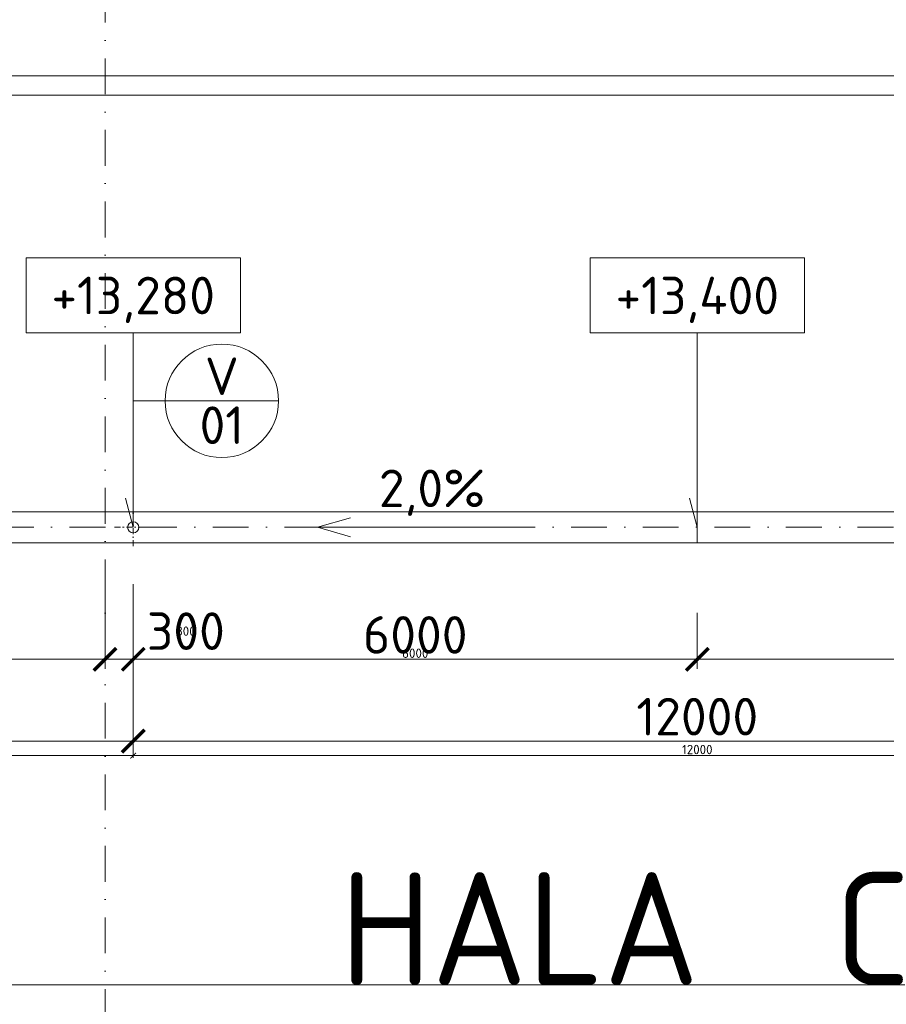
# Model space of a CAD drawing. Header units: millimetres. Extents: x -1695604 to 5289369, y -1488057 to 2187451.
# Tile 133 of 256: x 29093 to 38310, y 208223 to 218703. Entities that reach past the tile are written whole.
import ezdxf
from ezdxf.enums import TextEntityAlignment as Align

# ---------------------------------------------------------------- set-up
doc = ezdxf.new("R2010")
doc.units = ezdxf.units.MM
doc.linetypes.add('CENTERX2', pattern=[101.6, 63.5, -12.7, 12.7, -12.7])
doc.linetypes.add('DASHDOT', pattern=[25.4, 12.7, -6.35, 0, -6.35])
doc.layers.get('Defpoints').update_dxf_attribs({"color": 8})
for name, color, linetype, lineweight in [('A99_N_kce-pohl', 1, 'Continuous', 9), ('A99_N_koty-200', 5, 'Continuous', 5), ('A99_N_koty-200 @ 200', 5, 'Continuous', 5), ('A99_N_koty-200 @ 50 (2)', 5, 'Continuous', 5), ('A99_N_koty-vysk', 160, 'Continuous', 5), ('A99_N_txt-popis-200', 240, 'Continuous', 5), ('A99_N_znaceni 200', 5, 'Continuous', 5), ('A99_S_osy', 1, 'CENTERX2', 5)]:
    doc.layers.add(name, color=color, linetype=linetype, lineweight=lineweight)
doc.styles.add('A99_kota', font='isocpeur.ttf', dxfattribs={"height": 2})
doc.styles.add('A99_popis', font='isocpeur.ttf')
doc.styles.add('ad_popis 100', font='isocpeur.ttf', dxfattribs={"height": 200})
doc.dimstyles.new('A99_kota_200 new', dxfattribs={"dimscale": 200, "dimtxt": 2, "dimasz": 1.2, "dimexe": 0.5, "dimexo": 1.5, "dimgap": 0.3, "dimtad": 1, "dimdec": 0, "dimzin": 3, "dimdsep": 46, "dimtxsty": 'A99_kota', "dimblk": 'ARCHTICK', "dimcen": 2.5, "dimazin": 2, "dimtfac": 0.75, "dimtdec": 0, "dimtmove": 2, "dimatfit": 0, "dimfxl": 0, "dimtolj": 1, "dimtzin": 0, "dimlwd": 5, "dimlwe": 5, "dimarcsym": 0})

# ---------------------------------------------------------------- blocks, each defined once
blk = doc.blocks.new('_ArchTick')
at = {"color": 0, "linetype": 'ByBlock', "const_width": 0.15}
blk.add_lwpolyline([(-0.5, -0.5), (0.5, 0.5)], dxfattribs=at)
blk = doc.blocks.new('*D4511')
at = {"layer": 'A99_N_koty-200', "color": 0, "linetype": 'Continuous', "lineweight": 5, "transparency": 16777216}
for p, q in [((5860, 218105), (5860, 218205)), ((138440, 218105), (138440, 218205)), ((5860, 218105), (138440, 218105))]:
    blk.add_line(p, q, dxfattribs=at)
at = {"layer": 'Defpoints', "color": 0, "linetype": 'Continuous', "lineweight": 18, "transparency": 16777216}
for p in [(138440, 218105), (138440, 218105), (5860, 217900)]:
    blk.add_point(p, dxfattribs=at)
at = {"layer": 'A99_N_koty-200', "color": 0, "linetype": 'Continuous', "lineweight": 5, "transparency": 16777216, "xscale": 240, "yscale": 240, "zscale": 240, "rotation": 180}
blk.add_blockref('_ArchTick', (5860, 218105), dxfattribs=at)
at = {"layer": 'A99_N_koty-200', "color": 0, "linetype": 'Continuous', "lineweight": 5, "transparency": 16777216, "xscale": 240, "yscale": 240, "zscale": 240}
blk.add_blockref('_ArchTick', (138440, 218105), dxfattribs=at)
at = {"layer": 'A99_N_koty-200', "color": 0, "linetype": 'Continuous', "transparency": 16777216, "insert": (76950, 218405), "char_height": 400, "attachment_point": 5, "style": 'A99_kota'}
blk.add_mtext('\\A1;132580', dxfattribs=at)
blk = doc.blocks.new('*D4512')
at = {"layer": 'A99_N_koty-200', "color": 0, "linetype": 'Continuous', "lineweight": 5, "transparency": 16777216}
for p, q in [((138440, 218030), (138440, 217875)), ((5860, 217900), (5860, 217925)), ((5860, 217900), (138440, 217900))]:
    blk.add_line(p, q, dxfattribs=at)
at = {"layer": 'Defpoints', "color": 0, "linetype": 'Continuous', "lineweight": 18, "transparency": 16777216}
for p in [(138440, 218105), (5860, 217900), (138440, 217900)]:
    blk.add_point(p, dxfattribs=at)
at = {"layer": 'A99_N_koty-200', "color": 0, "linetype": 'Continuous', "lineweight": 5, "transparency": 16777216, "xscale": 60, "yscale": 60, "zscale": 60, "rotation": 180}
blk.add_blockref('_ArchTick', (5860, 217900), dxfattribs=at)
at = {"layer": 'A99_N_koty-200', "color": 0, "linetype": 'Continuous', "lineweight": 5, "transparency": 16777216, "xscale": 60, "yscale": 60, "zscale": 60}
blk.add_blockref('_ArchTick', (138440, 217900), dxfattribs=at)
at = {"layer": 'A99_N_koty-200', "color": 0, "linetype": 'Continuous', "transparency": 16777216, "insert": (72150, 217965), "char_height": 100, "attachment_point": 5, "style": 'A99_kota'}
blk.add_mtext('\\A1;132580', dxfattribs=at)
blk = doc.blocks.new('*U66')
at = {"color": 0, "linetype": 'ByBlock'}
for p, q in [((5.7, -4), (5.7, -14.35)), ((5.7, -14.35), (5.286, -12.805))]:
    blk.add_line(p, q, dxfattribs=at)
blk.add_lwpolyline([(0, -4), (11.4, -4), (11.4, 0), (0, 0)], close=True, dxfattribs=at)
at = {"color": 0, "linetype": 'ByBlock', "style": 'A99_kota'}
for tag, p in [('VYSKA', (5.7, -2.241)), ('VYSKA_POPIS1', (5.7, -6.041)), ('VYSKA_POPIS2', (5.9, -9.541)), ('VYSKA_POPIS3', (5.9, -13.041))]:
    blk.add_attdef(tag, text='', height=2, dxfattribs=at).set_placement(p, align=Align.MIDDLE)
blk = doc.blocks.new('*D5001')
at = {"layer": 'A99_N_koty-200', "color": 0, "linetype": 'Continuous', "lineweight": 5, "transparency": 16777216}
for p, q in [((30000, 212695), (30000, 211795)), ((30300, 212695), (30300, 211795)), ((30000, 211895), (29760, 211895)), ((30000, 211895), (30300, 211895)), ((30300, 211895), (30540, 211895))]:
    blk.add_line(p, q, dxfattribs=at)
at = {"layer": 'Defpoints', "color": 0, "linetype": 'Continuous', "lineweight": 18, "transparency": 16777216}
for p in [(30300, 213300), (30000, 213180), (30300, 211895)]:
    blk.add_point(p, dxfattribs=at)
at = {"layer": 'A99_N_koty-200', "color": 0, "linetype": 'Continuous', "lineweight": 5, "transparency": 16777216, "xscale": 240, "yscale": 240, "zscale": 240}
blk.add_blockref('_ArchTick', (30000, 211895), dxfattribs=at)
at = {"layer": 'A99_N_koty-200', "color": 0, "linetype": 'Continuous', "lineweight": 5, "transparency": 16777216, "xscale": 240, "yscale": 240, "zscale": 240, "rotation": 180}
blk.add_blockref('_ArchTick', (30300, 211895), dxfattribs=at)
at = {"layer": 'A99_N_koty-200', "color": 0, "linetype": 'Continuous', "transparency": 16777216, "insert": (30860, 212195), "char_height": 400, "attachment_point": 5, "style": 'A99_kota'}
blk.add_mtext('\\A1;300', dxfattribs=at)
blk = doc.blocks.new('*D5002')
at = {"layer": 'A99_N_koty-200', "color": 0, "linetype": 'Continuous', "lineweight": 5, "transparency": 16777216}
for p, q in [((30000, 212095), (30000, 211870)), ((30300, 212095), (30300, 211870)), ((30000, 211895), (29940, 211895)), ((30000, 211895), (30300, 211895)), ((30300, 211895), (30360, 211895))]:
    blk.add_line(p, q, dxfattribs=at)
at = {"layer": 'Defpoints', "color": 0, "linetype": 'Continuous', "lineweight": 18, "transparency": 16777216}
for p in [(30300, 213300), (30000, 213180), (30300, 211895)]:
    blk.add_point(p, dxfattribs=at)
at = {"layer": 'A99_N_koty-200', "color": 0, "linetype": 'Continuous', "lineweight": 5, "transparency": 16777216, "xscale": 60, "yscale": 60, "zscale": 60}
blk.add_blockref('_ArchTick', (30000, 211895), dxfattribs=at)
at = {"layer": 'A99_N_koty-200', "color": 0, "linetype": 'Continuous', "lineweight": 5, "transparency": 16777216, "xscale": 60, "yscale": 60, "zscale": 60, "rotation": 180}
blk.add_blockref('_ArchTick', (30300, 211895), dxfattribs=at)
at = {"layer": 'A99_N_koty-200', "color": 0, "linetype": 'Continuous', "transparency": 16777216, "insert": (30860, 212195), "char_height": 100, "attachment_point": 5, "style": 'A99_kota'}
blk.add_mtext('\\A1;300', dxfattribs=at)
blk = doc.blocks.new('*D5004')
at = {"layer": 'A99_N_koty-200', "color": 0, "linetype": 'Continuous', "lineweight": 5, "transparency": 16777216}
for p, q in [((30300, 211825), (30300, 210925)), ((42300, 211825), (42300, 210925)), ((30300, 211025), (42300, 211025))]:
    blk.add_line(p, q, dxfattribs=at)
at = {"layer": 'Defpoints', "color": 0, "linetype": 'Continuous', "lineweight": 18, "transparency": 16777216}
for p in [(30300, 213300), (42300, 213300), (42300, 211025)]:
    blk.add_point(p, dxfattribs=at)
at = {"layer": 'A99_N_koty-200', "color": 0, "linetype": 'Continuous', "lineweight": 5, "transparency": 16777216, "xscale": 240, "yscale": 240, "zscale": 240, "rotation": 180}
blk.add_blockref('_ArchTick', (30300, 211025), dxfattribs=at)
at = {"layer": 'A99_N_koty-200', "color": 0, "linetype": 'Continuous', "lineweight": 5, "transparency": 16777216, "xscale": 240, "yscale": 240, "zscale": 240}
blk.add_blockref('_ArchTick', (42300, 211025), dxfattribs=at)
at = {"layer": 'A99_N_koty-200', "color": 0, "linetype": 'Continuous', "transparency": 16777216, "insert": (36300, 211285), "char_height": 400, "attachment_point": 5, "style": 'A99_kota'}
blk.add_mtext('\\A1;12000', dxfattribs=at)
blk = doc.blocks.new('*D5005')
at = {"layer": 'A99_N_koty-200', "color": 0, "linetype": 'Continuous', "lineweight": 5, "transparency": 16777216}
for p, q in [((30300, 211070), (30300, 210845)), ((42300, 211070), (42300, 210845)), ((30300, 210870), (42300, 210870))]:
    blk.add_line(p, q, dxfattribs=at)
at = {"layer": 'Defpoints', "color": 0, "linetype": 'Continuous', "lineweight": 18, "transparency": 16777216}
for p in [(30300, 213300), (42300, 213300), (42300, 210870)]:
    blk.add_point(p, dxfattribs=at)
at = {"layer": 'A99_N_koty-200', "color": 0, "linetype": 'Continuous', "lineweight": 5, "transparency": 16777216, "xscale": 60, "yscale": 60, "zscale": 60, "rotation": 180}
blk.add_blockref('_ArchTick', (30300, 210870), dxfattribs=at)
at = {"layer": 'A99_N_koty-200', "color": 0, "linetype": 'Continuous', "lineweight": 5, "transparency": 16777216, "xscale": 60, "yscale": 60, "zscale": 60}
blk.add_blockref('_ArchTick', (42300, 210870), dxfattribs=at)
at = {"layer": 'A99_N_koty-200', "color": 0, "linetype": 'Continuous', "transparency": 16777216, "insert": (36300, 210935), "char_height": 100, "attachment_point": 5, "style": 'A99_kota'}
blk.add_mtext('\\A1;12000', dxfattribs=at)
blk = doc.blocks.new('*D5007')
at = {"layer": 'A99_N_koty-200', "color": 0, "linetype": 'Continuous', "lineweight": 5, "transparency": 16777216}
for p, q in [((30300, 212390), (30300, 211795)), ((36300, 212390), (36300, 211795)), ((30300, 211895), (36300, 211895))]:
    blk.add_line(p, q, dxfattribs=at)
at = {"layer": 'Defpoints', "color": 0, "linetype": 'Continuous', "lineweight": 18, "transparency": 16777216}
for p in [(30300, 212690), (36300, 212690), (36300, 211895)]:
    blk.add_point(p, dxfattribs=at)
at = {"layer": 'A99_N_koty-200', "color": 0, "linetype": 'Continuous', "lineweight": 5, "transparency": 16777216, "xscale": 240, "yscale": 240, "zscale": 240, "rotation": 180}
blk.add_blockref('_ArchTick', (30300, 211895), dxfattribs=at)
at = {"layer": 'A99_N_koty-200', "color": 0, "linetype": 'Continuous', "lineweight": 5, "transparency": 16777216, "xscale": 240, "yscale": 240, "zscale": 240}
blk.add_blockref('_ArchTick', (36300, 211895), dxfattribs=at)
at = {"layer": 'A99_N_koty-200', "color": 0, "linetype": 'Continuous', "transparency": 16777216, "insert": (33300, 212155), "char_height": 400, "attachment_point": 5, "style": 'A99_kota'}
blk.add_mtext('\\A1;6000', dxfattribs=at)
blk = doc.blocks.new('*D5008')
at = {"layer": 'A99_N_koty-200', "color": 0, "linetype": 'Continuous', "lineweight": 5, "transparency": 16777216}
for p, q in [((30300, 212095), (30300, 211870)), ((36300, 212095), (36300, 211870)), ((30300, 211895), (36300, 211895))]:
    blk.add_line(p, q, dxfattribs=at)
at = {"layer": 'Defpoints', "color": 0, "linetype": 'Continuous', "lineweight": 18, "transparency": 16777216}
for p in [(30300, 212690), (36300, 212690), (36300, 211895)]:
    blk.add_point(p, dxfattribs=at)
at = {"layer": 'A99_N_koty-200', "color": 0, "linetype": 'Continuous', "lineweight": 5, "transparency": 16777216, "xscale": 60, "yscale": 60, "zscale": 60, "rotation": 180}
blk.add_blockref('_ArchTick', (30300, 211895), dxfattribs=at)
at = {"layer": 'A99_N_koty-200', "color": 0, "linetype": 'Continuous', "lineweight": 5, "transparency": 16777216, "xscale": 60, "yscale": 60, "zscale": 60}
blk.add_blockref('_ArchTick', (36300, 211895), dxfattribs=at)
at = {"layer": 'A99_N_koty-200', "color": 0, "linetype": 'Continuous', "transparency": 16777216, "insert": (33300, 211960), "char_height": 100, "attachment_point": 5, "style": 'A99_kota'}
blk.add_mtext('\\A1;6000', dxfattribs=at)
blk = doc.blocks.new('*D5010')
at = {"layer": 'A99_N_koty-200', "color": 0, "linetype": 'Continuous', "lineweight": 5, "transparency": 16777216}
for p, q in [((36300, 212390), (36300, 211795)), ((42300, 212390), (42300, 211795)), ((42300, 211895), (36300, 211895))]:
    blk.add_line(p, q, dxfattribs=at)
at = {"layer": 'Defpoints', "color": 0, "linetype": 'Continuous', "lineweight": 18, "transparency": 16777216}
for p in [(36300, 212690), (42300, 212690), (36300, 211895)]:
    blk.add_point(p, dxfattribs=at)
at = {"layer": 'A99_N_koty-200', "color": 0, "linetype": 'Continuous', "lineweight": 5, "transparency": 16777216, "xscale": 240, "yscale": 240, "zscale": 240, "rotation": 180}
blk.add_blockref('_ArchTick', (36300, 211895), dxfattribs=at)
at = {"layer": 'A99_N_koty-200', "color": 0, "linetype": 'Continuous', "lineweight": 5, "transparency": 16777216, "xscale": 240, "yscale": 240, "zscale": 240}
blk.add_blockref('_ArchTick', (42300, 211895), dxfattribs=at)
at = {"layer": 'A99_N_koty-200', "color": 0, "linetype": 'Continuous', "transparency": 16777216, "insert": (39300, 212155), "char_height": 400, "attachment_point": 5, "style": 'A99_kota'}
blk.add_mtext('\\A1;6000', dxfattribs=at)
blk = doc.blocks.new('*D5011')
at = {"layer": 'A99_N_koty-200', "color": 0, "linetype": 'Continuous', "lineweight": 5, "transparency": 16777216}
for p, q in [((36300, 212095), (36300, 211870)), ((42300, 212095), (42300, 211870)), ((42300, 211895), (36300, 211895))]:
    blk.add_line(p, q, dxfattribs=at)
at = {"layer": 'Defpoints', "color": 0, "linetype": 'Continuous', "lineweight": 18, "transparency": 16777216}
for p in [(36300, 212690), (42300, 212690), (36300, 211895)]:
    blk.add_point(p, dxfattribs=at)
at = {"layer": 'A99_N_koty-200', "color": 0, "linetype": 'Continuous', "lineweight": 5, "transparency": 16777216, "xscale": 60, "yscale": 60, "zscale": 60, "rotation": 180}
blk.add_blockref('_ArchTick', (36300, 211895), dxfattribs=at)
at = {"layer": 'A99_N_koty-200', "color": 0, "linetype": 'Continuous', "lineweight": 5, "transparency": 16777216, "xscale": 60, "yscale": 60, "zscale": 60}
blk.add_blockref('_ArchTick', (42300, 211895), dxfattribs=at)
at = {"layer": 'A99_N_koty-200', "color": 0, "linetype": 'Continuous', "transparency": 16777216, "insert": (39300, 211960), "char_height": 100, "attachment_point": 5, "style": 'A99_kota'}
blk.add_mtext('\\A1;6000', dxfattribs=at)
blk = doc.blocks.new('*D5061')
at = {"layer": 'A99_N_koty-200', "color": 0, "linetype": 'Continuous', "lineweight": 5, "transparency": 16777216}
for p, q in [((18300, 211825), (18300, 210925)), ((30300, 211825), (30300, 210925)), ((18300, 211025), (30300, 211025))]:
    blk.add_line(p, q, dxfattribs=at)
at = {"layer": 'Defpoints', "color": 0, "linetype": 'Continuous', "lineweight": 18, "transparency": 16777216}
for p in [(18300, 213300), (30300, 213300), (30300, 211025)]:
    blk.add_point(p, dxfattribs=at)
at = {"layer": 'A99_N_koty-200', "color": 0, "linetype": 'Continuous', "lineweight": 5, "transparency": 16777216, "xscale": 240, "yscale": 240, "zscale": 240, "rotation": 180}
blk.add_blockref('_ArchTick', (18300, 211025), dxfattribs=at)
at = {"layer": 'A99_N_koty-200', "color": 0, "linetype": 'Continuous', "lineweight": 5, "transparency": 16777216, "xscale": 240, "yscale": 240, "zscale": 240}
blk.add_blockref('_ArchTick', (30300, 211025), dxfattribs=at)
at = {"layer": 'A99_N_koty-200', "color": 0, "linetype": 'Continuous', "transparency": 16777216, "insert": (24300, 211285), "char_height": 400, "attachment_point": 5, "style": 'A99_kota'}
blk.add_mtext('\\A1;12000', dxfattribs=at)
blk = doc.blocks.new('*D5062')
at = {"layer": 'A99_N_koty-200', "color": 0, "linetype": 'Continuous', "lineweight": 5, "transparency": 16777216}
for p, q in [((18300, 211070), (18300, 210845)), ((30300, 211070), (30300, 210845)), ((18300, 210870), (30300, 210870))]:
    blk.add_line(p, q, dxfattribs=at)
at = {"layer": 'Defpoints', "color": 0, "linetype": 'Continuous', "lineweight": 18, "transparency": 16777216}
for p in [(18300, 213300), (30300, 213300), (30300, 210870)]:
    blk.add_point(p, dxfattribs=at)
at = {"layer": 'A99_N_koty-200', "color": 0, "linetype": 'Continuous', "lineweight": 5, "transparency": 16777216, "xscale": 60, "yscale": 60, "zscale": 60, "rotation": 180}
blk.add_blockref('_ArchTick', (18300, 210870), dxfattribs=at)
at = {"layer": 'A99_N_koty-200', "color": 0, "linetype": 'Continuous', "lineweight": 5, "transparency": 16777216, "xscale": 60, "yscale": 60, "zscale": 60}
blk.add_blockref('_ArchTick', (30300, 210870), dxfattribs=at)
at = {"layer": 'A99_N_koty-200', "color": 0, "linetype": 'Continuous', "transparency": 16777216, "insert": (24300, 210935), "char_height": 100, "attachment_point": 5, "style": 'A99_kota'}
blk.add_mtext('\\A1;12000', dxfattribs=at)
blk = doc.blocks.new('*D5067')
at = {"layer": 'A99_N_koty-200', "color": 0, "linetype": 'Continuous', "lineweight": 5, "transparency": 16777216}
for p, q in [((24300, 212390), (24300, 211795)), ((30300, 212390), (30300, 211795)), ((30300, 211895), (24300, 211895))]:
    blk.add_line(p, q, dxfattribs=at)
at = {"layer": 'Defpoints', "color": 0, "linetype": 'Continuous', "lineweight": 18, "transparency": 16777216}
for p in [(24300, 212690), (30300, 212690), (24300, 211895)]:
    blk.add_point(p, dxfattribs=at)
at = {"layer": 'A99_N_koty-200', "color": 0, "linetype": 'Continuous', "lineweight": 5, "transparency": 16777216, "xscale": 240, "yscale": 240, "zscale": 240, "rotation": 180}
blk.add_blockref('_ArchTick', (24300, 211895), dxfattribs=at)
at = {"layer": 'A99_N_koty-200', "color": 0, "linetype": 'Continuous', "lineweight": 5, "transparency": 16777216, "xscale": 240, "yscale": 240, "zscale": 240}
blk.add_blockref('_ArchTick', (30300, 211895), dxfattribs=at)
at = {"layer": 'A99_N_koty-200', "color": 0, "linetype": 'Continuous', "transparency": 16777216, "insert": (27300, 212155), "char_height": 400, "attachment_point": 5, "style": 'A99_kota'}
blk.add_mtext('\\A1;6000', dxfattribs=at)
blk = doc.blocks.new('*D5068')
at = {"layer": 'A99_N_koty-200', "color": 0, "linetype": 'Continuous', "lineweight": 5, "transparency": 16777216}
for p, q in [((24300, 212095), (24300, 211870)), ((30300, 212095), (30300, 211870)), ((30300, 211895), (24300, 211895))]:
    blk.add_line(p, q, dxfattribs=at)
at = {"layer": 'Defpoints', "color": 0, "linetype": 'Continuous', "lineweight": 18, "transparency": 16777216}
for p in [(24300, 212690), (30300, 212690), (24300, 211895)]:
    blk.add_point(p, dxfattribs=at)
at = {"layer": 'A99_N_koty-200', "color": 0, "linetype": 'Continuous', "lineweight": 5, "transparency": 16777216, "xscale": 60, "yscale": 60, "zscale": 60, "rotation": 180}
blk.add_blockref('_ArchTick', (24300, 211895), dxfattribs=at)
at = {"layer": 'A99_N_koty-200', "color": 0, "linetype": 'Continuous', "lineweight": 5, "transparency": 16777216, "xscale": 60, "yscale": 60, "zscale": 60}
blk.add_blockref('_ArchTick', (30300, 211895), dxfattribs=at)
at = {"layer": 'A99_N_koty-200', "color": 0, "linetype": 'Continuous', "transparency": 16777216, "insert": (27300, 211960), "char_height": 100, "attachment_point": 5, "style": 'A99_kota'}
blk.add_mtext('\\A1;6000', dxfattribs=at)
blk = doc.blocks.new('*D5070')
at = {"layer": 'A99_N_koty-200', "color": 0, "linetype": 'Continuous', "lineweight": 5, "transparency": 16777216}
for p, q in [((30300, 211825), (30300, 210925)), ((42300, 211825), (42300, 210925)), ((30300, 211025), (42300, 211025))]:
    blk.add_line(p, q, dxfattribs=at)
at = {"layer": 'Defpoints', "color": 0, "linetype": 'Continuous', "lineweight": 18, "transparency": 16777216}
for p in [(30300, 213300), (42300, 213300), (42300, 211025)]:
    blk.add_point(p, dxfattribs=at)
at = {"layer": 'A99_N_koty-200', "color": 0, "linetype": 'Continuous', "lineweight": 5, "transparency": 16777216, "xscale": 240, "yscale": 240, "zscale": 240, "rotation": 180}
blk.add_blockref('_ArchTick', (30300, 211025), dxfattribs=at)
at = {"layer": 'A99_N_koty-200', "color": 0, "linetype": 'Continuous', "lineweight": 5, "transparency": 16777216, "xscale": 240, "yscale": 240, "zscale": 240}
blk.add_blockref('_ArchTick', (42300, 211025), dxfattribs=at)
at = {"layer": 'A99_N_koty-200', "color": 0, "linetype": 'Continuous', "transparency": 16777216, "insert": (36300, 211285), "char_height": 400, "attachment_point": 5, "style": 'A99_kota'}
blk.add_mtext('\\A1;12000', dxfattribs=at)
blk = doc.blocks.new('*D5071')
at = {"layer": 'A99_N_koty-200', "color": 0, "linetype": 'Continuous', "lineweight": 5, "transparency": 16777216}
for p, q in [((30300, 211070), (30300, 210845)), ((42300, 211070), (42300, 210845)), ((30300, 210870), (42300, 210870))]:
    blk.add_line(p, q, dxfattribs=at)
at = {"layer": 'Defpoints', "color": 0, "linetype": 'Continuous', "lineweight": 18, "transparency": 16777216}
for p in [(30300, 213300), (42300, 213300), (42300, 210870)]:
    blk.add_point(p, dxfattribs=at)
at = {"layer": 'A99_N_koty-200', "color": 0, "linetype": 'Continuous', "lineweight": 5, "transparency": 16777216, "xscale": 60, "yscale": 60, "zscale": 60, "rotation": 180}
blk.add_blockref('_ArchTick', (30300, 210870), dxfattribs=at)
at = {"layer": 'A99_N_koty-200', "color": 0, "linetype": 'Continuous', "lineweight": 5, "transparency": 16777216, "xscale": 60, "yscale": 60, "zscale": 60}
blk.add_blockref('_ArchTick', (42300, 210870), dxfattribs=at)
at = {"layer": 'A99_N_koty-200', "color": 0, "linetype": 'Continuous', "transparency": 16777216, "insert": (36300, 210935), "char_height": 100, "attachment_point": 5, "style": 'A99_kota'}
blk.add_mtext('\\A1;12000', dxfattribs=at)
blk = doc.blocks.new('*D5073')
at = {"layer": 'A99_N_koty-200', "color": 0, "linetype": 'Continuous', "lineweight": 5, "transparency": 16777216}
for p, q in [((30300, 212390), (30300, 211795)), ((36300, 212390), (36300, 211795)), ((30300, 211895), (36300, 211895))]:
    blk.add_line(p, q, dxfattribs=at)
at = {"layer": 'Defpoints', "color": 0, "linetype": 'Continuous', "lineweight": 18, "transparency": 16777216}
for p in [(30300, 212690), (36300, 212690), (36300, 211895)]:
    blk.add_point(p, dxfattribs=at)
at = {"layer": 'A99_N_koty-200', "color": 0, "linetype": 'Continuous', "lineweight": 5, "transparency": 16777216, "xscale": 240, "yscale": 240, "zscale": 240, "rotation": 180}
blk.add_blockref('_ArchTick', (30300, 211895), dxfattribs=at)
at = {"layer": 'A99_N_koty-200', "color": 0, "linetype": 'Continuous', "lineweight": 5, "transparency": 16777216, "xscale": 240, "yscale": 240, "zscale": 240}
blk.add_blockref('_ArchTick', (36300, 211895), dxfattribs=at)
at = {"layer": 'A99_N_koty-200', "color": 0, "linetype": 'Continuous', "transparency": 16777216, "insert": (33300, 212155), "char_height": 400, "attachment_point": 5, "style": 'A99_kota'}
blk.add_mtext('\\A1;6000', dxfattribs=at)
blk = doc.blocks.new('*D5074')
at = {"layer": 'A99_N_koty-200', "color": 0, "linetype": 'Continuous', "lineweight": 5, "transparency": 16777216}
for p, q in [((30300, 212095), (30300, 211870)), ((36300, 212095), (36300, 211870)), ((30300, 211895), (36300, 211895))]:
    blk.add_line(p, q, dxfattribs=at)
at = {"layer": 'Defpoints', "color": 0, "linetype": 'Continuous', "lineweight": 18, "transparency": 16777216}
for p in [(30300, 212690), (36300, 212690), (36300, 211895)]:
    blk.add_point(p, dxfattribs=at)
at = {"layer": 'A99_N_koty-200', "color": 0, "linetype": 'Continuous', "lineweight": 5, "transparency": 16777216, "xscale": 60, "yscale": 60, "zscale": 60, "rotation": 180}
blk.add_blockref('_ArchTick', (30300, 211895), dxfattribs=at)
at = {"layer": 'A99_N_koty-200', "color": 0, "linetype": 'Continuous', "lineweight": 5, "transparency": 16777216, "xscale": 60, "yscale": 60, "zscale": 60}
blk.add_blockref('_ArchTick', (36300, 211895), dxfattribs=at)
at = {"layer": 'A99_N_koty-200', "color": 0, "linetype": 'Continuous', "transparency": 16777216, "insert": (33300, 211960), "char_height": 100, "attachment_point": 5, "style": 'A99_kota'}
blk.add_mtext('\\A1;6000', dxfattribs=at)
blk = doc.blocks.new('*D5076')
at = {"layer": 'A99_N_koty-200', "color": 0, "linetype": 'Continuous', "lineweight": 5, "transparency": 16777216}
for p, q in [((36300, 212390), (36300, 211795)), ((42300, 212390), (42300, 211795)), ((42300, 211895), (36300, 211895))]:
    blk.add_line(p, q, dxfattribs=at)
at = {"layer": 'Defpoints', "color": 0, "linetype": 'Continuous', "lineweight": 18, "transparency": 16777216}
for p in [(36300, 212690), (42300, 212690), (36300, 211895)]:
    blk.add_point(p, dxfattribs=at)
at = {"layer": 'A99_N_koty-200', "color": 0, "linetype": 'Continuous', "lineweight": 5, "transparency": 16777216, "xscale": 240, "yscale": 240, "zscale": 240, "rotation": 180}
blk.add_blockref('_ArchTick', (36300, 211895), dxfattribs=at)
at = {"layer": 'A99_N_koty-200', "color": 0, "linetype": 'Continuous', "lineweight": 5, "transparency": 16777216, "xscale": 240, "yscale": 240, "zscale": 240}
blk.add_blockref('_ArchTick', (42300, 211895), dxfattribs=at)
at = {"layer": 'A99_N_koty-200', "color": 0, "linetype": 'Continuous', "transparency": 16777216, "insert": (39300, 212155), "char_height": 400, "attachment_point": 5, "style": 'A99_kota'}
blk.add_mtext('\\A1;6000', dxfattribs=at)
blk = doc.blocks.new('*D5077')
at = {"layer": 'A99_N_koty-200', "color": 0, "linetype": 'Continuous', "lineweight": 5, "transparency": 16777216}
for p, q in [((36300, 212095), (36300, 211870)), ((42300, 212095), (42300, 211870)), ((42300, 211895), (36300, 211895))]:
    blk.add_line(p, q, dxfattribs=at)
at = {"layer": 'Defpoints', "color": 0, "linetype": 'Continuous', "lineweight": 18, "transparency": 16777216}
for p in [(36300, 212690), (42300, 212690), (36300, 211895)]:
    blk.add_point(p, dxfattribs=at)
at = {"layer": 'A99_N_koty-200', "color": 0, "linetype": 'Continuous', "lineweight": 5, "transparency": 16777216, "xscale": 60, "yscale": 60, "zscale": 60, "rotation": 180}
blk.add_blockref('_ArchTick', (36300, 211895), dxfattribs=at)
at = {"layer": 'A99_N_koty-200', "color": 0, "linetype": 'Continuous', "lineweight": 5, "transparency": 16777216, "xscale": 60, "yscale": 60, "zscale": 60}
blk.add_blockref('_ArchTick', (42300, 211895), dxfattribs=at)
at = {"layer": 'A99_N_koty-200', "color": 0, "linetype": 'Continuous', "transparency": 16777216, "insert": (39300, 211960), "char_height": 100, "attachment_point": 5, "style": 'A99_kota'}
blk.add_mtext('\\A1;6000', dxfattribs=at)
blk = doc.blocks.new('*U20')
at = {"color": 0, "linetype": 'ByBlock'}
blk.add_line((-3.02, 0), (3.02, 0), dxfattribs=at)
blk.add_circle((0, 0), 3.02, dxfattribs=at)
at = {"color": 0, "linetype": 'ByBlock', "style": 'A99_popis'}
for tag, p in [('KATEGORIE', (0, 1.31)), ('PRVEK', (0, -1.298))]:
    blk.add_attdef(tag, text='', height=2, dxfattribs=at).set_placement(p, align=Align.MIDDLE_CENTER)
blk = doc.blocks.new('*D5718')
at = {"layer": 'A99_N_koty-200', "color": 0, "linetype": 'Continuous', "lineweight": 5, "transparency": 16777216}
for p, q in [((11960, 207630), (11960, 208530)), ((78000, 207630), (78000, 208530)), ((11960, 208430), (78000, 208430))]:
    blk.add_line(p, q, dxfattribs=at)
at = {"layer": 'Defpoints', "color": 0, "linetype": 'Continuous', "lineweight": 18, "transparency": 16777216}
for p in [(78000, 208430), (11960, 207255), (78000, 207255)]:
    blk.add_point(p, dxfattribs=at)
at = {"layer": 'A99_N_koty-200', "color": 0, "linetype": 'Continuous', "lineweight": 5, "transparency": 16777216, "xscale": 240, "yscale": 240, "zscale": 240, "rotation": 180}
blk.add_blockref('_ArchTick', (11960, 208430), dxfattribs=at)
at = {"layer": 'A99_N_koty-200', "color": 0, "linetype": 'Continuous', "lineweight": 5, "transparency": 16777216, "xscale": 240, "yscale": 240, "zscale": 240}
blk.add_blockref('_ArchTick', (78000, 208430), dxfattribs=at)
at = {"layer": 'A99_N_koty-200', "color": 0, "linetype": 'Continuous', "transparency": 16777216, "insert": (44980, 208690), "char_height": 400, "attachment_point": 5, "style": 'A99_kota'}
blk.add_mtext('\\A1;66040', dxfattribs=at)
blk = doc.blocks.new('*D5719')
at = {"layer": 'A99_N_koty-200', "color": 0, "linetype": 'Continuous', "lineweight": 5, "transparency": 16777216}
for p, q in [((11960, 208230), (11960, 208455)), ((11960, 208430), (78000, 208430)), ((78000, 208230), (78000, 208455))]:
    blk.add_line(p, q, dxfattribs=at)
at = {"layer": 'Defpoints', "color": 0, "linetype": 'Continuous', "lineweight": 18, "transparency": 16777216}
for p in [(78000, 208430), (11960, 207255), (78000, 207255)]:
    blk.add_point(p, dxfattribs=at)
at = {"layer": 'A99_N_koty-200', "color": 0, "linetype": 'Continuous', "lineweight": 5, "transparency": 16777216, "xscale": 60, "yscale": 60, "zscale": 60, "rotation": 180}
blk.add_blockref('_ArchTick', (11960, 208430), dxfattribs=at)
at = {"layer": 'A99_N_koty-200', "color": 0, "linetype": 'Continuous', "lineweight": 5, "transparency": 16777216, "xscale": 60, "yscale": 60, "zscale": 60}
blk.add_blockref('_ArchTick', (78000, 208430), dxfattribs=at)
at = {"layer": 'A99_N_koty-200', "color": 0, "linetype": 'Continuous', "transparency": 16777216, "insert": (44980, 208495), "char_height": 100, "attachment_point": 5, "style": 'A99_kota'}
blk.add_mtext('\\A1;66040', dxfattribs=at)
blk = doc.blocks.new('*U5959')
at = {"layer": 'A99_N_koty-200 @ 200', "linetype": 'Continuous'}
dim = blk.add_linear_dim(base=(138440, 218105), p1=(5860, 217900), p2=(138440, 218105), dimstyle='A99_kota_200 new', override={"dimscale": 200, "dimtix": 1, "dimtofl": 1, "dimtmove": 2, "dimatfit": 0}, dxfattribs=at)
dim.commit()
dim.dimension.update_dxf_attribs({"geometry": '*D4511', "text_midpoint": (76950, 218405), "dimtype": 128})
at = {"layer": 'A99_N_koty-200 @ 50 (2)', "linetype": 'Continuous'}
dim = blk.add_linear_dim(base=(138440, 217900), p1=(5860, 217900), p2=(138440, 218105), dimstyle='A99_kota_200 new', override={"dimscale": 50, "dimtix": 1, "dimtofl": 1, "dimtmove": 2, "dimatfit": 0}, dxfattribs=at)
dim.commit()
dim.dimension.update_dxf_attribs({"geometry": '*D4512', "text_midpoint": (72150, 217965)})
blk = doc.blocks.new('*U6088')
at = {"layer": 'A99_N_koty-200 @ 200', "linetype": 'Continuous'}
dim = blk.add_linear_dim(base=(30300, 211895), p1=(30000, 213180), p2=(30300, 213300), dimstyle='A99_kota_200 new', override={"dimscale": 200, "dimtix": 1, "dimtofl": 1, "dimtmove": 2, "dimatfit": 0}, dxfattribs=at)
dim.commit()
dim.dimension.update_dxf_attribs({"geometry": '*D5001', "text_midpoint": (30860, 212195), "dimtype": 128})
at = {"layer": 'A99_N_koty-200 @ 50 (2)', "linetype": 'Continuous'}
dim = blk.add_linear_dim(base=(30300, 211895), p1=(30000, 213180), p2=(30300, 213300), dimstyle='A99_kota_200 new', override={"dimscale": 50, "dimtix": 1, "dimtofl": 1, "dimtmove": 2, "dimatfit": 0}, dxfattribs=at)
dim.commit()
dim.dimension.update_dxf_attribs({"geometry": '*D5002', "text_midpoint": (30860, 212195), "dimtype": 128})
blk = doc.blocks.new('*U6089')
at = {"layer": 'A99_N_koty-200 @ 200', "linetype": 'Continuous'}
dim = blk.add_linear_dim(base=(42300, 211025), p1=(30300, 213300), p2=(42300, 213300), dimstyle='A99_kota_200 new', override={"dimscale": 200, "dimtix": 1, "dimtofl": 1, "dimtmove": 2, "dimatfit": 0}, dxfattribs=at)
dim.commit()
dim.dimension.update_dxf_attribs({"geometry": '*D5004', "text_midpoint": (36300, 211285)})
at = {"layer": 'A99_N_koty-200 @ 50 (2)', "linetype": 'Continuous'}
dim = blk.add_linear_dim(base=(42300, 210870), p1=(30300, 213300), p2=(42300, 213300), dimstyle='A99_kota_200 new', override={"dimscale": 50, "dimtix": 1, "dimtofl": 1, "dimtmove": 2, "dimatfit": 0}, dxfattribs=at)
dim.commit()
dim.dimension.update_dxf_attribs({"geometry": '*D5005', "text_midpoint": (36300, 210935)})
blk = doc.blocks.new('*U6090')
at = {"layer": 'A99_N_koty-200 @ 200', "linetype": 'Continuous'}
dim = blk.add_linear_dim(base=(36300, 211895), p1=(30300, 212690), p2=(36300, 212690), dimstyle='A99_kota_200 new', override={"dimscale": 200, "dimtix": 1, "dimtofl": 1, "dimtmove": 2, "dimatfit": 0}, dxfattribs=at)
dim.commit()
dim.dimension.update_dxf_attribs({"geometry": '*D5007', "text_midpoint": (33300, 212155)})
at = {"layer": 'A99_N_koty-200 @ 50 (2)', "linetype": 'Continuous'}
dim = blk.add_linear_dim(base=(36300, 211895), p1=(30300, 212690), p2=(36300, 212690), dimstyle='A99_kota_200 new', override={"dimscale": 50, "dimtix": 1, "dimtofl": 1, "dimtmove": 2, "dimatfit": 0}, dxfattribs=at)
dim.commit()
dim.dimension.update_dxf_attribs({"geometry": '*D5008', "text_midpoint": (33300, 211960)})
blk = doc.blocks.new('*U6091')
at = {"layer": 'A99_N_koty-200 @ 200', "linetype": 'Continuous'}
dim = blk.add_linear_dim(base=(36300, 211895), p1=(42300, 212690), p2=(36300, 212690), angle=180, dimstyle='A99_kota_200 new', override={"dimscale": 200, "dimtix": 1, "dimtofl": 1, "dimtmove": 2, "dimatfit": 0}, dxfattribs=at)
dim.commit()
dim.dimension.update_dxf_attribs({"geometry": '*D5010', "text_midpoint": (39300, 212155)})
at = {"layer": 'A99_N_koty-200 @ 50 (2)', "linetype": 'Continuous'}
dim = blk.add_linear_dim(base=(36300, 211895), p1=(42300, 212690), p2=(36300, 212690), angle=180, dimstyle='A99_kota_200 new', override={"dimscale": 50, "dimtix": 1, "dimtofl": 1, "dimtmove": 2, "dimatfit": 0}, dxfattribs=at)
dim.commit()
dim.dimension.update_dxf_attribs({"geometry": '*D5011', "text_midpoint": (39300, 211960)})
blk = doc.blocks.new('*U6108')
at = {"layer": 'A99_N_koty-200 @ 200', "linetype": 'Continuous'}
dim = blk.add_linear_dim(base=(30300, 211025), p1=(18300, 213300), p2=(30300, 213300), dimstyle='A99_kota_200 new', override={"dimscale": 200, "dimtix": 1, "dimtofl": 1, "dimtmove": 2, "dimatfit": 0}, dxfattribs=at)
dim.commit()
dim.dimension.update_dxf_attribs({"geometry": '*D5061', "text_midpoint": (24300, 211285)})
at = {"layer": 'A99_N_koty-200 @ 50 (2)', "linetype": 'Continuous'}
dim = blk.add_linear_dim(base=(30300, 210870), p1=(18300, 213300), p2=(30300, 213300), dimstyle='A99_kota_200 new', override={"dimscale": 50, "dimtix": 1, "dimtofl": 1, "dimtmove": 2, "dimatfit": 0}, dxfattribs=at)
dim.commit()
dim.dimension.update_dxf_attribs({"geometry": '*D5062', "text_midpoint": (24300, 210935)})
blk = doc.blocks.new('*U6110')
at = {"layer": 'A99_N_koty-200 @ 200', "linetype": 'Continuous'}
dim = blk.add_linear_dim(base=(24300, 211895), p1=(30300, 212690), p2=(24300, 212690), angle=180, dimstyle='A99_kota_200 new', override={"dimscale": 200, "dimtix": 1, "dimtofl": 1, "dimtmove": 2, "dimatfit": 0}, dxfattribs=at)
dim.commit()
dim.dimension.update_dxf_attribs({"geometry": '*D5067', "text_midpoint": (27300, 212155)})
at = {"layer": 'A99_N_koty-200 @ 50 (2)', "linetype": 'Continuous'}
dim = blk.add_linear_dim(base=(24300, 211895), p1=(30300, 212690), p2=(24300, 212690), angle=180, dimstyle='A99_kota_200 new', override={"dimscale": 50, "dimtix": 1, "dimtofl": 1, "dimtmove": 2, "dimatfit": 0}, dxfattribs=at)
dim.commit()
dim.dimension.update_dxf_attribs({"geometry": '*D5068', "text_midpoint": (27300, 211960)})
blk = doc.blocks.new('*U6111')
at = {"layer": 'A99_N_koty-200 @ 200', "linetype": 'Continuous'}
dim = blk.add_linear_dim(base=(42300, 211025), p1=(30300, 213300), p2=(42300, 213300), dimstyle='A99_kota_200 new', override={"dimscale": 200, "dimtix": 1, "dimtofl": 1, "dimtmove": 2, "dimatfit": 0}, dxfattribs=at)
dim.commit()
dim.dimension.update_dxf_attribs({"geometry": '*D5070', "text_midpoint": (36300, 211285)})
at = {"layer": 'A99_N_koty-200 @ 50 (2)', "linetype": 'Continuous'}
dim = blk.add_linear_dim(base=(42300, 210870), p1=(30300, 213300), p2=(42300, 213300), dimstyle='A99_kota_200 new', override={"dimscale": 50, "dimtix": 1, "dimtofl": 1, "dimtmove": 2, "dimatfit": 0}, dxfattribs=at)
dim.commit()
dim.dimension.update_dxf_attribs({"geometry": '*D5071', "text_midpoint": (36300, 210935)})
blk = doc.blocks.new('*U6112')
at = {"layer": 'A99_N_koty-200 @ 200', "linetype": 'Continuous'}
dim = blk.add_linear_dim(base=(36300, 211895), p1=(30300, 212690), p2=(36300, 212690), dimstyle='A99_kota_200 new', override={"dimscale": 200, "dimtix": 1, "dimtofl": 1, "dimtmove": 2, "dimatfit": 0}, dxfattribs=at)
dim.commit()
dim.dimension.update_dxf_attribs({"geometry": '*D5073', "text_midpoint": (33300, 212155)})
at = {"layer": 'A99_N_koty-200 @ 50 (2)', "linetype": 'Continuous'}
dim = blk.add_linear_dim(base=(36300, 211895), p1=(30300, 212690), p2=(36300, 212690), dimstyle='A99_kota_200 new', override={"dimscale": 50, "dimtix": 1, "dimtofl": 1, "dimtmove": 2, "dimatfit": 0}, dxfattribs=at)
dim.commit()
dim.dimension.update_dxf_attribs({"geometry": '*D5074', "text_midpoint": (33300, 211960)})
blk = doc.blocks.new('*U6113')
at = {"layer": 'A99_N_koty-200 @ 200', "linetype": 'Continuous'}
dim = blk.add_linear_dim(base=(36300, 211895), p1=(42300, 212690), p2=(36300, 212690), angle=180, dimstyle='A99_kota_200 new', override={"dimscale": 200, "dimtix": 1, "dimtofl": 1, "dimtmove": 2, "dimatfit": 0}, dxfattribs=at)
dim.commit()
dim.dimension.update_dxf_attribs({"geometry": '*D5076', "text_midpoint": (39300, 212155)})
at = {"layer": 'A99_N_koty-200 @ 50 (2)', "linetype": 'Continuous'}
dim = blk.add_linear_dim(base=(36300, 211895), p1=(42300, 212690), p2=(36300, 212690), angle=180, dimstyle='A99_kota_200 new', override={"dimscale": 50, "dimtix": 1, "dimtofl": 1, "dimtmove": 2, "dimatfit": 0}, dxfattribs=at)
dim.commit()
dim.dimension.update_dxf_attribs({"geometry": '*D5077', "text_midpoint": (39300, 211960)})
blk = doc.blocks.new('*U6356')
at = {"layer": 'A99_N_koty-200 @ 200', "linetype": 'Continuous'}
dim = blk.add_linear_dim(base=(78000, 208430), p1=(11960, 207255), p2=(78000, 207255), dimstyle='A99_kota_200 new', override={"dimscale": 200, "dimtix": 1, "dimtofl": 1, "dimtmove": 2, "dimatfit": 0}, dxfattribs=at)
dim.commit()
dim.dimension.update_dxf_attribs({"geometry": '*D5718', "text_midpoint": (44980, 208690)})
at = {"layer": 'A99_N_koty-200 @ 50 (2)', "linetype": 'Continuous'}
dim = blk.add_linear_dim(base=(78000, 208430), p1=(11960, 207255), p2=(78000, 207255), dimstyle='A99_kota_200 new', override={"dimscale": 50, "dimtix": 1, "dimtofl": 1, "dimtmove": 2, "dimatfit": 0}, dxfattribs=at)
dim.commit()
dim.dimension.update_dxf_attribs({"geometry": '*D5719', "text_midpoint": (44980, 208495)})

msp = doc.modelspace()

# ---------------------------------------------------------------- linework, layer by layer
at = {"layer": 'A99_N_kce-pohl', "linetype": 'DASHDOT', "lineweight": 5, "ltscale": 5}
for points in [[(30300, 213100), (30300, 213500)], [(30100, 213300), (30500, 213300)]]:
    msp.add_lwpolyline(points, dxfattribs=at)
at = {"layer": 'A99_N_kce-pohl', "linetype": 'Continuous', "ltscale": 25}
msp.add_lwpolyline([(150690, 213135), (150690, 213465), (6000, 213465), (6000, 213135)], close=True, dxfattribs=at)
at = {"layer": 'A99_N_kce-pohl', "linetype": 'Continuous', "lineweight": 5}
msp.add_lwpolyline([(36300, 213135), (36300, 213465)], dxfattribs=at)
msp.add_lwpolyline([(36300, 213135), (36300, 213465)], dxfattribs=at)
at = {"layer": 'A99_N_kce-pohl', "linetype": 'Continuous'}
msp.add_circle((30300, 213300), 60, dxfattribs=at)
at = {"layer": 'A99_N_koty-vysk'}
for points in [[(32260, 213300), (32610, 213400)], [(32260, 213300), (32610, 213400)], [(32260, 213300), (34260, 213300)], [(32260, 213300), (32610, 213200)], [(32260, 213300), (34260, 213300)], [(32260, 213300), (32610, 213200)]]:
    msp.add_lwpolyline(points, dxfattribs=at)
at = {"layer": 'A99_N_znaceni 200'}
msp.add_lwpolyline([(30638.5, 214646.5), (30300, 214646.5)], dxfattribs=at)
at = {"layer": 'A99_S_osy', "linetype": 'DASHDOT', "lineweight": 5, "ltscale": 30}
for points in [[(30000, 250300), (30000, 146890)], [(179375, 213300), (4375, 213300)]]:
    msp.add_lwpolyline(points, dxfattribs=at)

# ---------------------------------------------------------------- block references
at = {"layer": 'A99_N_koty-200', "color": 3, "linetype": 'Continuous', "lineweight": 18}
for name in ['*U5959', '*U6108', '*U6088', '*U6089', '*U6111', '*U6110', '*U6090', '*U6112', '*U6091', '*U6113', '*U6356']:
    msp.add_blockref(name, (0, 0), dxfattribs=at)
at = {"layer": 'A99_N_koty-vysk', "xscale": 200, "yscale": 200, "zscale": 200}
for p, values in [((29160, 216170), {'VYSKA': '+13,280'}), ((35160, 216170), {'VYSKA': '+13,400'}), ((35160, 216170), {'VYSKA': '+13,400'})]:
    msp.add_blockref('*U66', p, dxfattribs=at).add_auto_attribs(values)
at = {"layer": 'A99_N_znaceni 200', "xscale": 200, "yscale": 200, "zscale": 200}
msp.add_blockref('*U20', (31242.5, 214646.5), dxfattribs=at).add_auto_attribs({'KATEGORIE': 'V', 'PRVEK': '01'})

# ---------------------------------------------------------------- texts
at = {"layer": 'A99_N_koty-vysk', "insert": (32913, 213915), "char_height": 400, "attachment_point": 1, "style": 'ad_popis 100'}
msp.add_mtext_dynamic_manual_height_columns('2,0%', width=673.852, gutter_width=2000, heights=[0], dxfattribs=at)
msp.add_mtext_dynamic_manual_height_columns('2,0%', width=673.852, gutter_width=2000, heights=[0], dxfattribs=at)
at = {"layer": 'A99_N_txt-popis-200', "lineweight": 9, "ltscale": 5, "style": 'ad_popis 100'}
msp.add_text('HALA  C', height=1200, dxfattribs=at).set_placement((32490, 208430))

doc.saveas('drawing.dxf')
